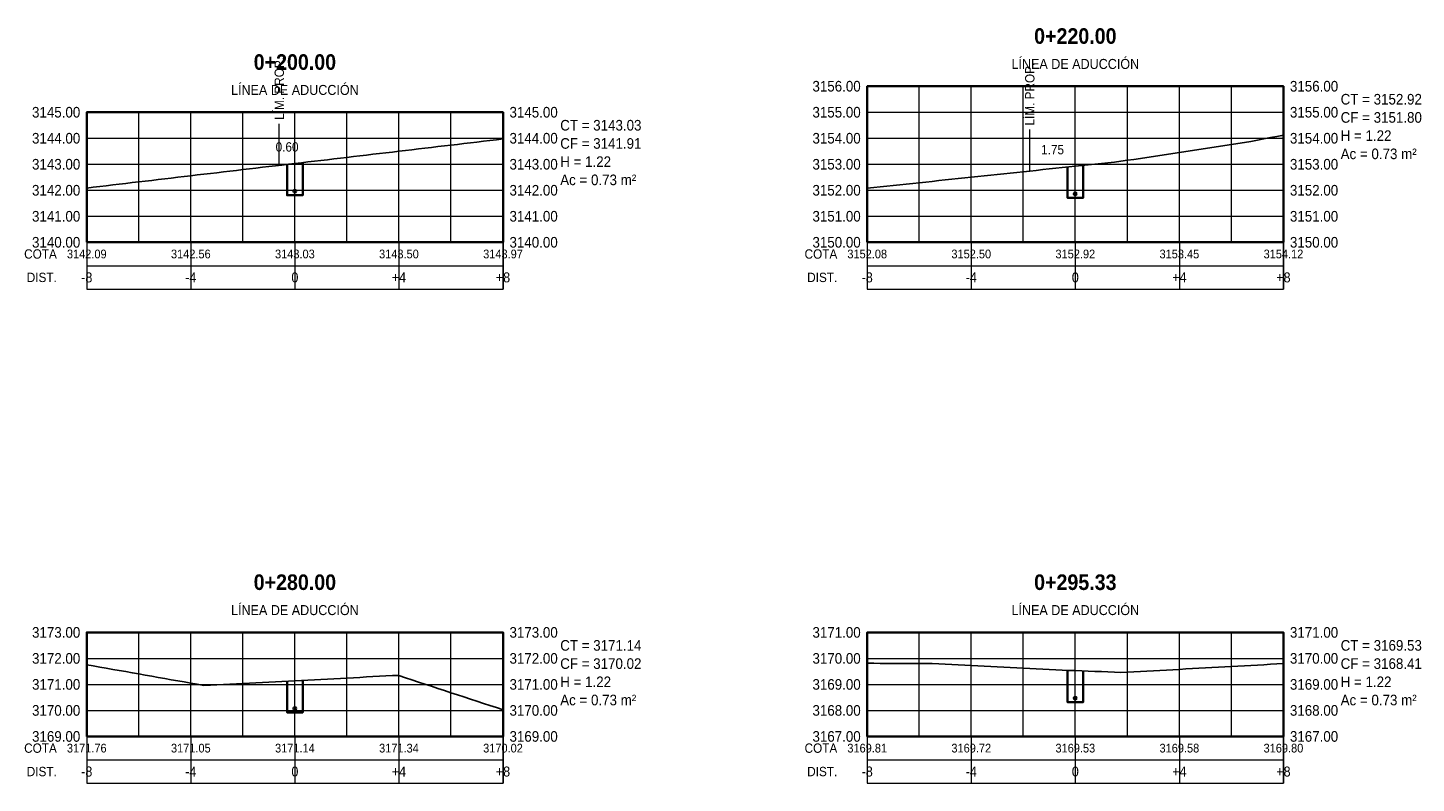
# Model space of a CAD drawing. Header units: metres. Extents: x 295850 to 310263, y 8095845 to 8104014.
# Tile 69 of 77: x 297850 to 297903, y 8103941 to 8103970. Entities that reach past the tile are written whole.
import ezdxf
from ezdxf.enums import TextEntityAlignment as Align

# ---------------------------------------------------------------- set-up
doc = ezdxf.new("R2010")
doc.units = ezdxf.units.M
doc.linetypes.add('CENTER', pattern=[5.08, 3.175, -0.635, 0.635, -0.635])
for name, color, linetype, lineweight in [('AP-EJES', 8, 'CENTER', 13), ('PERF-BANDAS', 7, 'Continuous', 18), ('PERF-MARCO', 7, 'Continuous', 35), ('SEC-GRILLA', 252, 'Continuous', 9), ('SEC-TERRENO', 32, 'Continuous', 25), ('SEC-TUB', 5, 'Continuous', 35), ('SEC-TXT', 7, 'Continuous', 18), ('SEC-ZANJA', 1, 'Continuous', 35)]:
    doc.layers.add(name, color=color, linetype=linetype, lineweight=lineweight)
doc.styles.add('ARIAL', font='arial.ttf')
doc.styles.add('ARIAL-B', font='arialbd.ttf')

# ---------------------------------------------------------------- blocks, each defined once
blk = doc.blocks.new('SECCION_LI_020000')
at = {"layer": 'SEC-TUB'}
h = blk.add_hatch(color=256, dxfattribs=at)
h.dxf.hatch_style = 1
h.paths.add_polyline_path([(297860.055, 8103963.964), (297860.055, 8103963.971), (297860.053, 8103963.978), (297860.051, 8103963.985), (297860.048, 8103963.991), (297860.044, 8103963.997), (297860.039, 8103964.003), (297860.033, 8103964.007), (297860.028, 8103964.011), (297860.021, 8103964.014), (297860.014, 8103964.017), (297860.007, 8103964.018), (297860, 8103964.019), (297859.993, 8103964.018), (297859.986, 8103964.017), (297859.979, 8103964.014), (297859.972, 8103964.011), (297859.967, 8103964.007), (297859.961, 8103964.003), (297859.956, 8103963.997), (297859.952, 8103963.991), (297859.949, 8103963.985), (297859.947, 8103963.978), (297859.945, 8103963.971), (297859.945, 8103963.964), (297859.945, 8103963.956), (297859.947, 8103963.949), (297859.949, 8103963.943), (297859.952, 8103963.936), (297859.956, 8103963.93), (297859.961, 8103963.925), (297859.967, 8103963.92), (297859.972, 8103963.916), (297859.979, 8103963.913), (297859.986, 8103963.911), (297859.993, 8103963.909), (297860, 8103963.909), (297860.007, 8103963.909), (297860.014, 8103963.911), (297860.021, 8103963.913), (297860.028, 8103963.916), (297860.033, 8103963.92), (297860.039, 8103963.925), (297860.044, 8103963.93), (297860.048, 8103963.936), (297860.051, 8103963.943), (297860.053, 8103963.949), (297860.055, 8103963.956)])
at = {"layer": 'AP-EJES'}
for p, q in [((297860, 8103962), (297860, 8103967)), ((297859.4, 8103964.958), (297859.4, 8103966.558))]:
    blk.add_line(p, q, dxfattribs=at)
at = {"layer": 'PERF-BANDAS'}
for p, q in [((297852, 8103962), (297852, 8103960.2)), ((297856, 8103962), (297856, 8103960.2)), ((297860, 8103962), (297860, 8103960.2)), ((297864, 8103962), (297864, 8103960.2)), ((297868, 8103962), (297868, 8103960.2)), ((297852, 8103961.1), (297868, 8103961.1))]:
    blk.add_line(p, q, dxfattribs=at)
blk.add_lwpolyline([(297852, 8103960.2), (297868, 8103960.2), (297868, 8103962), (297852, 8103962)], close=True, dxfattribs=at)
at = {"layer": 'PERF-MARCO'}
blk.add_lwpolyline([(297852, 8103962), (297868, 8103962), (297868, 8103967), (297852, 8103967)], close=True, dxfattribs=at)
at = {"layer": 'SEC-GRILLA'}
for p, q in [((297852, 8103967), (297868, 8103967)), ((297852, 8103962), (297852, 8103967)), ((297854, 8103962), (297854, 8103967)), ((297856, 8103962), (297856, 8103967)), ((297858, 8103962), (297858, 8103967)), ((297860, 8103962), (297860, 8103967)), ((297862, 8103962), (297862, 8103967)), ((297864, 8103962), (297864, 8103967)), ((297866, 8103962), (297866, 8103967)), ((297868, 8103962), (297868, 8103967)), ((297852, 8103966), (297868, 8103966)), ((297852, 8103965), (297868, 8103965)), ((297852, 8103964), (297868, 8103964)), ((297852, 8103963), (297868, 8103963)), ((297852, 8103962), (297868, 8103962))]:
    blk.add_line(p, q, dxfattribs=at)
at = {"layer": 'SEC-TERRENO'}
blk.add_lwpolyline([(297852, 8103964.085), (297852.25, 8103964.115), (297852.5, 8103964.144), (297852.75, 8103964.174), (297853, 8103964.203), (297853.25, 8103964.233), (297853.5, 8103964.262), (297853.75, 8103964.292), (297854, 8103964.321), (297854.25, 8103964.351), (297854.5, 8103964.38), (297854.75, 8103964.41), (297855, 8103964.439), (297855.25, 8103964.469), (297855.5, 8103964.498), (297855.75, 8103964.528), (297856, 8103964.557), (297856.25, 8103964.587), (297856.5, 8103964.616), (297856.75, 8103964.646), (297857, 8103964.675), (297857.25, 8103964.705), (297857.5, 8103964.734), (297857.75, 8103964.764), (297858, 8103964.793), (297858.25, 8103964.823), (297858.5, 8103964.852), (297858.75, 8103964.882), (297859, 8103964.911), (297859.25, 8103964.94), (297859.5, 8103964.97), (297859.75, 8103964.999), (297860, 8103965.029), (297860.25, 8103965.058), (297860.5, 8103965.087), (297860.75, 8103965.117), (297861, 8103965.146), (297861.25, 8103965.176), (297861.5, 8103965.205), (297861.75, 8103965.235), (297862, 8103965.264), (297862.25, 8103965.294), (297862.5, 8103965.323), (297862.75, 8103965.352), (297863, 8103965.382), (297863.25, 8103965.411), (297863.5, 8103965.441), (297863.75, 8103965.47), (297864, 8103965.5), (297864.25, 8103965.529), (297864.5, 8103965.559), (297864.75, 8103965.588), (297865, 8103965.618), (297865.25, 8103965.647), (297865.5, 8103965.677), (297865.75, 8103965.706), (297866, 8103965.736), (297866.25, 8103965.765), (297866.5, 8103965.795), (297866.75, 8103965.824), (297867, 8103965.854), (297867.25, 8103965.883), (297867.5, 8103965.913), (297867.75, 8103965.942), (297868, 8103965.972)], dxfattribs=at)
at = {"layer": 'SEC-TUB'}
blk.add_circle((297860, 8103963.964), 0.055, dxfattribs=at)
at = {"layer": 'SEC-ZANJA'}
blk.add_lwpolyline([(297859.7, 8103964.993), (297859.7, 8103963.809), (297860.3, 8103963.809), (297860.3, 8103965.064)], dxfattribs=at)
at = {"layer": 'SEC-TXT', "width": 0.9}
for s, height, style, p in [('0+200.00', 0.6, 'ARIAL-B', (297860, 8103968.45)), ('LÍNEA DE ADUCCIÓN', 0.384, 'ARIAL', (297860, 8103967.55)), ('0.60', 0.36, 'ARIAL', (297859.7, 8103965.379))]:
    blk.add_text(s, height=height, dxfattribs=dict(at, style=style)).set_placement(p, align=Align.BOTTOM_CENTER)
at = {"layer": 'SEC-TXT', "style": 'ARIAL', "width": 0.9}
blk.add_text('LÍM. PROP.', height=0.36, rotation=90, dxfattribs=at).set_placement((297859.4, 8103966.708), align=Align.MIDDLE_LEFT)
for s, height, p in [('3145.00', 0.408, (297851.75, 8103967)), ('3144.00', 0.408, (297851.75, 8103966)), ('3143.00', 0.408, (297851.75, 8103965)), ('3142.00', 0.408, (297851.75, 8103964)), ('3141.00', 0.408, (297851.75, 8103963)), ('3140.00', 0.408, (297851.75, 8103962)), ('COTA', 0.36, (297850.85, 8103961.55)), ('DIST.', 0.36, (297850.85, 8103960.65))]:
    blk.add_text(s, height=height, dxfattribs=at).set_placement(p, align=Align.MIDDLE_RIGHT)
for s, p in [('3145.00', (297868.25, 8103967)), ('CT = 3143.03', (297870.2, 8103966.5)), ('3144.00', (297868.25, 8103966)), ('CF = 3141.91', (297870.2, 8103965.8)), ('3143.00', (297868.25, 8103965)), ('H = 1.22', (297870.2, 8103965.1)), ('Ac = 0.73 m²', (297870.2, 8103964.4)), ('3142.00', (297868.25, 8103964)), ('3141.00', (297868.25, 8103963)), ('3140.00', (297868.25, 8103962))]:
    blk.add_text(s, height=0.408, dxfattribs=at).set_placement(p, align=Align.MIDDLE_LEFT)
for s, height, p in [('3142.09', 0.336, (297852, 8103961.55)), ('3142.56', 0.336, (297856, 8103961.55)), ('3143.03', 0.336, (297860, 8103961.55)), ('3143.50', 0.336, (297864, 8103961.55)), ('3143.97', 0.336, (297868, 8103961.55)), ('-8', 0.384, (297852, 8103960.65)), ('-4', 0.384, (297856, 8103960.65)), ('0', 0.384, (297860, 8103960.65)), ('+4', 0.384, (297864, 8103960.65)), ('+8', 0.384, (297868, 8103960.65))]:
    blk.add_text(s, height=height, dxfattribs=at).set_placement(p, align=Align.MIDDLE_CENTER)
blk = doc.blocks.new('SECCION_LI_022000')
at = {"layer": 'SEC-TUB'}
h = blk.add_hatch(color=256, dxfattribs=at)
h.dxf.hatch_style = 1
h.paths.add_polyline_path([(297890.055, 8103963.859), (297890.055, 8103963.866), (297890.053, 8103963.873), (297890.051, 8103963.88), (297890.048, 8103963.886), (297890.044, 8103963.892), (297890.039, 8103963.898), (297890.033, 8103963.902), (297890.028, 8103963.906), (297890.021, 8103963.91), (297890.014, 8103963.912), (297890.007, 8103963.913), (297890, 8103963.914), (297889.993, 8103963.913), (297889.986, 8103963.912), (297889.979, 8103963.91), (297889.972, 8103963.906), (297889.967, 8103963.902), (297889.961, 8103963.898), (297889.956, 8103963.892), (297889.952, 8103963.886), (297889.949, 8103963.88), (297889.947, 8103963.873), (297889.945, 8103963.866), (297889.945, 8103963.859), (297889.945, 8103963.852), (297889.947, 8103963.845), (297889.949, 8103963.838), (297889.952, 8103963.831), (297889.956, 8103963.825), (297889.961, 8103963.82), (297889.967, 8103963.815), (297889.972, 8103963.811), (297889.979, 8103963.808), (297889.986, 8103963.806), (297889.993, 8103963.804), (297890, 8103963.804), (297890.007, 8103963.804), (297890.014, 8103963.806), (297890.021, 8103963.808), (297890.028, 8103963.811), (297890.033, 8103963.815), (297890.039, 8103963.82), (297890.044, 8103963.825), (297890.048, 8103963.831), (297890.051, 8103963.838), (297890.053, 8103963.845), (297890.055, 8103963.852)])
at = {"layer": 'AP-EJES'}
for p, q in [((297890, 8103962), (297890, 8103968)), ((297888.25, 8103964.739), (297888.25, 8103966.339))]:
    blk.add_line(p, q, dxfattribs=at)
at = {"layer": 'PERF-BANDAS'}
for p, q in [((297882, 8103962), (297882, 8103960.2)), ((297886, 8103962), (297886, 8103960.2)), ((297890, 8103962), (297890, 8103960.2)), ((297894, 8103962), (297894, 8103960.2)), ((297898, 8103962), (297898, 8103960.2)), ((297882, 8103961.1), (297898, 8103961.1))]:
    blk.add_line(p, q, dxfattribs=at)
blk.add_lwpolyline([(297882, 8103960.2), (297898, 8103960.2), (297898, 8103962), (297882, 8103962)], close=True, dxfattribs=at)
at = {"layer": 'PERF-MARCO'}
blk.add_lwpolyline([(297882, 8103962), (297898, 8103962), (297898, 8103968), (297882, 8103968)], close=True, dxfattribs=at)
at = {"layer": 'SEC-GRILLA'}
for p, q in [((297882, 8103968), (297898, 8103968)), ((297882, 8103962), (297882, 8103968)), ((297884, 8103962), (297884, 8103968)), ((297886, 8103962), (297886, 8103968)), ((297888, 8103962), (297888, 8103968)), ((297890, 8103962), (297890, 8103968)), ((297892, 8103962), (297892, 8103968)), ((297894, 8103962), (297894, 8103968)), ((297896, 8103962), (297896, 8103968)), ((297898, 8103962), (297898, 8103968)), ((297882, 8103967), (297898, 8103967)), ((297882, 8103966), (297898, 8103966)), ((297882, 8103965), (297898, 8103965)), ((297882, 8103964), (297898, 8103964)), ((297882, 8103963), (297898, 8103963)), ((297882, 8103962), (297898, 8103962))]:
    blk.add_line(p, q, dxfattribs=at)
at = {"layer": 'SEC-TERRENO'}
blk.add_lwpolyline([(297882, 8103964.078), (297882.25, 8103964.104), (297882.5, 8103964.131), (297882.75, 8103964.157), (297883, 8103964.183), (297883.25, 8103964.21), (297883.5, 8103964.236), (297883.75, 8103964.263), (297884, 8103964.289), (297884.25, 8103964.316), (297884.5, 8103964.342), (297884.75, 8103964.369), (297885, 8103964.395), (297885.25, 8103964.421), (297885.5, 8103964.448), (297885.75, 8103964.474), (297886, 8103964.501), (297886.25, 8103964.527), (297886.5, 8103964.554), (297886.75, 8103964.58), (297887, 8103964.607), (297887.25, 8103964.633), (297887.5, 8103964.659), (297887.75, 8103964.686), (297888, 8103964.712), (297888.25, 8103964.739), (297888.5, 8103964.765), (297888.75, 8103964.792), (297889, 8103964.818), (297889.25, 8103964.845), (297889.5, 8103964.871), (297889.75, 8103964.897), (297890, 8103964.924), (297890.25, 8103964.95), (297890.5, 8103964.977), (297890.75, 8103965.003), (297891, 8103965.03), (297891.25, 8103965.056), (297891.5, 8103965.083), (297891.75, 8103965.113), (297892, 8103965.151), (297892.25, 8103965.189), (297892.5, 8103965.227), (297892.75, 8103965.265), (297893, 8103965.302), (297893.25, 8103965.34), (297893.5, 8103965.378), (297893.75, 8103965.416), (297894, 8103965.454), (297894.25, 8103965.492), (297894.5, 8103965.53), (297894.75, 8103965.567), (297895, 8103965.605), (297895.25, 8103965.643), (297895.5, 8103965.681), (297895.75, 8103965.719), (297896, 8103965.757), (297896.25, 8103965.795), (297896.5, 8103965.832), (297896.75, 8103965.88), (297897, 8103965.927), (297897.25, 8103965.975), (297897.5, 8103966.023), (297897.75, 8103966.071), (297898, 8103966.119)], dxfattribs=at)
at = {"layer": 'SEC-TUB'}
blk.add_circle((297890, 8103963.859), 0.055, dxfattribs=at)
at = {"layer": 'SEC-ZANJA'}
blk.add_lwpolyline([(297889.7, 8103964.892), (297889.7, 8103963.704), (297890.3, 8103963.704), (297890.3, 8103964.956)], dxfattribs=at)
at = {"layer": 'SEC-TXT', "width": 0.9}
for s, height, style, p in [('0+220.00', 0.6, 'ARIAL-B', (297890, 8103969.45)), ('LÍNEA DE ADUCCIÓN', 0.384, 'ARIAL', (297890, 8103968.55)), ('1.75', 0.36, 'ARIAL', (297889.125, 8103965.274))]:
    blk.add_text(s, height=height, dxfattribs=dict(at, style=style)).set_placement(p, align=Align.BOTTOM_CENTER)
at = {"layer": 'SEC-TXT', "style": 'ARIAL', "width": 0.9}
blk.add_text('LÍM. PROP.', height=0.36, rotation=90, dxfattribs=at).set_placement((297888.25, 8103966.489), align=Align.MIDDLE_LEFT)
for s, height, p in [('3156.00', 0.408, (297881.75, 8103968)), ('3155.00', 0.408, (297881.75, 8103967)), ('3154.00', 0.408, (297881.75, 8103966)), ('3153.00', 0.408, (297881.75, 8103965)), ('3152.00', 0.408, (297881.75, 8103964)), ('3151.00', 0.408, (297881.75, 8103963)), ('3150.00', 0.408, (297881.75, 8103962)), ('COTA', 0.36, (297880.85, 8103961.55)), ('DIST.', 0.36, (297880.85, 8103960.65))]:
    blk.add_text(s, height=height, dxfattribs=at).set_placement(p, align=Align.MIDDLE_RIGHT)
for s, p in [('3156.00', (297898.25, 8103968)), ('CT = 3152.92', (297900.2, 8103967.5)), ('3155.00', (297898.25, 8103967)), ('CF = 3151.80', (297900.2, 8103966.8)), ('3154.00', (297898.25, 8103966)), ('H = 1.22', (297900.2, 8103966.1)), ('Ac = 0.73 m²', (297900.2, 8103965.4)), ('3153.00', (297898.25, 8103965)), ('3152.00', (297898.25, 8103964)), ('3151.00', (297898.25, 8103963)), ('3150.00', (297898.25, 8103962))]:
    blk.add_text(s, height=0.408, dxfattribs=at).set_placement(p, align=Align.MIDDLE_LEFT)
for s, height, p in [('3152.08', 0.336, (297882, 8103961.55)), ('3152.50', 0.336, (297886, 8103961.55)), ('3152.92', 0.336, (297890, 8103961.55)), ('3153.45', 0.336, (297894, 8103961.55)), ('3154.12', 0.336, (297898, 8103961.55)), ('-8', 0.384, (297882, 8103960.65)), ('-4', 0.384, (297886, 8103960.65)), ('0', 0.384, (297890, 8103960.65)), ('+4', 0.384, (297894, 8103960.65)), ('+8', 0.384, (297898, 8103960.65))]:
    blk.add_text(s, height=height, dxfattribs=at).set_placement(p, align=Align.MIDDLE_CENTER)
blk = doc.blocks.new('SECCION_LI_028000')
at = {"layer": 'SEC-TUB'}
h = blk.add_hatch(color=256, dxfattribs=at)
h.dxf.hatch_style = 1
h.paths.add_polyline_path([(297860.055, 8103944.075), (297860.055, 8103944.082), (297860.053, 8103944.089), (297860.051, 8103944.096), (297860.048, 8103944.103), (297860.044, 8103944.109), (297860.039, 8103944.114), (297860.033, 8103944.119), (297860.028, 8103944.123), (297860.021, 8103944.126), (297860.014, 8103944.128), (297860.007, 8103944.13), (297860, 8103944.13), (297859.993, 8103944.13), (297859.986, 8103944.128), (297859.979, 8103944.126), (297859.972, 8103944.123), (297859.967, 8103944.119), (297859.961, 8103944.114), (297859.956, 8103944.109), (297859.952, 8103944.103), (297859.949, 8103944.096), (297859.947, 8103944.089), (297859.945, 8103944.082), (297859.945, 8103944.075), (297859.945, 8103944.068), (297859.947, 8103944.061), (297859.949, 8103944.054), (297859.952, 8103944.048), (297859.956, 8103944.042), (297859.961, 8103944.036), (297859.967, 8103944.031), (297859.972, 8103944.027), (297859.979, 8103944.024), (297859.986, 8103944.022), (297859.993, 8103944.021), (297860, 8103944.02), (297860.007, 8103944.021), (297860.014, 8103944.022), (297860.021, 8103944.024), (297860.028, 8103944.027), (297860.033, 8103944.031), (297860.039, 8103944.036), (297860.044, 8103944.042), (297860.048, 8103944.048), (297860.051, 8103944.054), (297860.053, 8103944.061), (297860.055, 8103944.068)])
at = {"layer": 'AP-EJES'}
blk.add_line((297860, 8103943), (297860, 8103947), dxfattribs=at)
at = {"layer": 'PERF-BANDAS'}
for p, q in [((297852, 8103943), (297852, 8103941.2)), ((297856, 8103943), (297856, 8103941.2)), ((297860, 8103943), (297860, 8103941.2)), ((297864, 8103943), (297864, 8103941.2)), ((297868, 8103943), (297868, 8103941.2)), ((297852, 8103942.1), (297868, 8103942.1))]:
    blk.add_line(p, q, dxfattribs=at)
blk.add_lwpolyline([(297852, 8103941.2), (297868, 8103941.2), (297868, 8103943), (297852, 8103943)], close=True, dxfattribs=at)
at = {"layer": 'PERF-MARCO'}
blk.add_lwpolyline([(297852, 8103943), (297868, 8103943), (297868, 8103947), (297852, 8103947)], close=True, dxfattribs=at)
at = {"layer": 'SEC-GRILLA'}
for p, q in [((297852, 8103947), (297868, 8103947)), ((297852, 8103943), (297852, 8103947)), ((297854, 8103943), (297854, 8103947)), ((297856, 8103943), (297856, 8103947)), ((297858, 8103943), (297858, 8103947)), ((297860, 8103943), (297860, 8103947)), ((297862, 8103943), (297862, 8103947)), ((297864, 8103943), (297864, 8103947)), ((297866, 8103943), (297866, 8103947)), ((297868, 8103943), (297868, 8103947)), ((297852, 8103946), (297868, 8103946)), ((297852, 8103945), (297868, 8103945)), ((297852, 8103944), (297868, 8103944)), ((297852, 8103943), (297868, 8103943))]:
    blk.add_line(p, q, dxfattribs=at)
at = {"layer": 'SEC-TERRENO'}
blk.add_lwpolyline([(297852, 8103945.756), (297852.25, 8103945.712), (297852.5, 8103945.667), (297852.75, 8103945.623), (297853, 8103945.579), (297853.25, 8103945.535), (297853.5, 8103945.491), (297853.75, 8103945.447), (297854, 8103945.402), (297854.25, 8103945.358), (297854.5, 8103945.314), (297854.75, 8103945.27), (297855, 8103945.226), (297855.25, 8103945.181), (297855.5, 8103945.137), (297855.75, 8103945.093), (297856, 8103945.049), (297856.25, 8103945.005), (297856.5, 8103944.961), (297856.75, 8103944.969), (297857, 8103944.982), (297857.25, 8103944.996), (297857.5, 8103945.009), (297857.75, 8103945.022), (297858, 8103945.035), (297858.25, 8103945.048), (297858.5, 8103945.061), (297858.75, 8103945.074), (297859, 8103945.088), (297859.25, 8103945.101), (297859.5, 8103945.114), (297859.75, 8103945.127), (297860, 8103945.14), (297860.25, 8103945.153), (297860.5, 8103945.166), (297860.75, 8103945.18), (297861, 8103945.193), (297861.25, 8103945.206), (297861.5, 8103945.219), (297861.75, 8103945.232), (297862, 8103945.245), (297862.25, 8103945.258), (297862.5, 8103945.271), (297862.75, 8103945.285), (297863, 8103945.298), (297863.25, 8103945.311), (297863.5, 8103945.324), (297863.75, 8103945.337), (297864, 8103945.338), (297864.25, 8103945.256), (297864.5, 8103945.174), (297864.75, 8103945.092), (297865, 8103945.01), (297865.25, 8103944.928), (297865.5, 8103944.845), (297865.75, 8103944.763), (297866, 8103944.681), (297866.25, 8103944.599), (297866.5, 8103944.517), (297866.75, 8103944.435), (297867, 8103944.352), (297867.25, 8103944.27), (297867.5, 8103944.188), (297867.75, 8103944.106), (297868, 8103944.024)], dxfattribs=at)
at = {"layer": 'SEC-TUB'}
blk.add_circle((297860, 8103944.075), 0.055, dxfattribs=at)
at = {"layer": 'SEC-ZANJA'}
blk.add_lwpolyline([(297859.7, 8103945.124), (297859.7, 8103943.92), (297860.3, 8103943.92), (297860.3, 8103945.156)], dxfattribs=at)
at = {"layer": 'SEC-TXT', "width": 0.9}
for s, height, style, p in [('0+280.00', 0.6, 'ARIAL-B', (297860, 8103948.45)), ('LÍNEA DE ADUCCIÓN', 0.384, 'ARIAL', (297860, 8103947.55))]:
    blk.add_text(s, height=height, dxfattribs=dict(at, style=style)).set_placement(p, align=Align.BOTTOM_CENTER)
at = {"layer": 'SEC-TXT', "style": 'ARIAL', "width": 0.9}
for s, height, p in [('3173.00', 0.408, (297851.75, 8103947)), ('3172.00', 0.408, (297851.75, 8103946)), ('3171.00', 0.408, (297851.75, 8103945)), ('3170.00', 0.408, (297851.75, 8103944)), ('3169.00', 0.408, (297851.75, 8103943)), ('COTA', 0.36, (297850.85, 8103942.55)), ('DIST.', 0.36, (297850.85, 8103941.65))]:
    blk.add_text(s, height=height, dxfattribs=at).set_placement(p, align=Align.MIDDLE_RIGHT)
for s, p in [('3173.00', (297868.25, 8103947)), ('CT = 3171.14', (297870.2, 8103946.5)), ('3172.00', (297868.25, 8103946)), ('CF = 3170.02', (297870.2, 8103945.8)), ('3171.00', (297868.25, 8103945)), ('H = 1.22', (297870.2, 8103945.1)), ('Ac = 0.73 m²', (297870.2, 8103944.4)), ('3170.00', (297868.25, 8103944)), ('3169.00', (297868.25, 8103943))]:
    blk.add_text(s, height=0.408, dxfattribs=at).set_placement(p, align=Align.MIDDLE_LEFT)
for s, height, p in [('3171.76', 0.336, (297852, 8103942.55)), ('3171.05', 0.336, (297856, 8103942.55)), ('3171.14', 0.336, (297860, 8103942.55)), ('3171.34', 0.336, (297864, 8103942.55)), ('3170.02', 0.336, (297868, 8103942.55)), ('-8', 0.384, (297852, 8103941.65)), ('-4', 0.384, (297856, 8103941.65)), ('0', 0.384, (297860, 8103941.65)), ('+4', 0.384, (297864, 8103941.65)), ('+8', 0.384, (297868, 8103941.65))]:
    blk.add_text(s, height=height, dxfattribs=at).set_placement(p, align=Align.MIDDLE_CENTER)
blk = doc.blocks.new('SECCION_LI_029533')
at = {"layer": 'SEC-TUB'}
h = blk.add_hatch(color=256, dxfattribs=at)
h.dxf.hatch_style = 1
h.paths.add_polyline_path([(297890.055, 8103944.466), (297890.055, 8103944.473), (297890.053, 8103944.48), (297890.051, 8103944.487), (297890.048, 8103944.493), (297890.044, 8103944.499), (297890.039, 8103944.505), (297890.033, 8103944.51), (297890.028, 8103944.514), (297890.021, 8103944.517), (297890.014, 8103944.519), (297890.007, 8103944.52), (297890, 8103944.521), (297889.993, 8103944.52), (297889.986, 8103944.519), (297889.979, 8103944.517), (297889.972, 8103944.514), (297889.967, 8103944.51), (297889.961, 8103944.505), (297889.956, 8103944.499), (297889.952, 8103944.493), (297889.949, 8103944.487), (297889.947, 8103944.48), (297889.945, 8103944.473), (297889.945, 8103944.466), (297889.945, 8103944.459), (297889.947, 8103944.452), (297889.949, 8103944.445), (297889.952, 8103944.438), (297889.956, 8103944.432), (297889.961, 8103944.427), (297889.967, 8103944.422), (297889.972, 8103944.418), (297889.979, 8103944.415), (297889.986, 8103944.413), (297889.993, 8103944.411), (297890, 8103944.411), (297890.007, 8103944.411), (297890.014, 8103944.413), (297890.021, 8103944.415), (297890.028, 8103944.418), (297890.033, 8103944.422), (297890.039, 8103944.427), (297890.044, 8103944.432), (297890.048, 8103944.438), (297890.051, 8103944.445), (297890.053, 8103944.452), (297890.055, 8103944.459)])
at = {"layer": 'AP-EJES'}
blk.add_line((297890, 8103943), (297890, 8103947), dxfattribs=at)
at = {"layer": 'PERF-BANDAS'}
for p, q in [((297882, 8103943), (297882, 8103941.2)), ((297886, 8103943), (297886, 8103941.2)), ((297890, 8103943), (297890, 8103941.2)), ((297894, 8103943), (297894, 8103941.2)), ((297898, 8103943), (297898, 8103941.2)), ((297882, 8103942.1), (297898, 8103942.1))]:
    blk.add_line(p, q, dxfattribs=at)
blk.add_lwpolyline([(297882, 8103941.2), (297898, 8103941.2), (297898, 8103943), (297882, 8103943)], close=True, dxfattribs=at)
at = {"layer": 'PERF-MARCO'}
blk.add_lwpolyline([(297882, 8103943), (297898, 8103943), (297898, 8103947), (297882, 8103947)], close=True, dxfattribs=at)
at = {"layer": 'SEC-GRILLA'}
for p, q in [((297882, 8103947), (297898, 8103947)), ((297882, 8103943), (297882, 8103947)), ((297884, 8103943), (297884, 8103947)), ((297886, 8103943), (297886, 8103947)), ((297888, 8103943), (297888, 8103947)), ((297890, 8103943), (297890, 8103947)), ((297892, 8103943), (297892, 8103947)), ((297894, 8103943), (297894, 8103947)), ((297896, 8103943), (297896, 8103947)), ((297898, 8103943), (297898, 8103947)), ((297882, 8103946), (297898, 8103946)), ((297882, 8103945), (297898, 8103945)), ((297882, 8103944), (297898, 8103944)), ((297882, 8103943), (297898, 8103943))]:
    blk.add_line(p, q, dxfattribs=at)
at = {"layer": 'SEC-TERRENO'}
blk.add_lwpolyline([(297882, 8103945.812), (297882.25, 8103945.811), (297882.5, 8103945.809), (297882.75, 8103945.808), (297883, 8103945.806), (297883.25, 8103945.805), (297883.5, 8103945.803), (297883.75, 8103945.802), (297884, 8103945.801), (297884.25, 8103945.799), (297884.5, 8103945.798), (297884.75, 8103945.785), (297885, 8103945.772), (297885.25, 8103945.76), (297885.5, 8103945.747), (297885.75, 8103945.734), (297886, 8103945.722), (297886.25, 8103945.709), (297886.5, 8103945.696), (297886.75, 8103945.684), (297887, 8103945.671), (297887.25, 8103945.658), (297887.5, 8103945.646), (297887.75, 8103945.633), (297888, 8103945.62), (297888.25, 8103945.608), (297888.5, 8103945.595), (297888.75, 8103945.582), (297889, 8103945.57), (297889.25, 8103945.56), (297889.5, 8103945.55), (297889.75, 8103945.541), (297890, 8103945.531), (297890.25, 8103945.521), (297890.5, 8103945.512), (297890.75, 8103945.502), (297891, 8103945.492), (297891.25, 8103945.483), (297891.5, 8103945.473), (297891.75, 8103945.463), (297892, 8103945.469), (297892.25, 8103945.483), (297892.5, 8103945.496), (297892.75, 8103945.51), (297893, 8103945.524), (297893.25, 8103945.538), (297893.5, 8103945.551), (297893.75, 8103945.565), (297894, 8103945.579), (297894.25, 8103945.593), (297894.5, 8103945.607), (297894.75, 8103945.62), (297895, 8103945.634), (297895.25, 8103945.648), (297895.5, 8103945.662), (297895.75, 8103945.676), (297896, 8103945.689), (297896.25, 8103945.703), (297896.5, 8103945.717), (297896.75, 8103945.731), (297897, 8103945.744), (297897.25, 8103945.758), (297897.5, 8103945.772), (297897.75, 8103945.786), (297898, 8103945.8)], dxfattribs=at)
at = {"layer": 'SEC-TUB'}
blk.add_circle((297890, 8103944.466), 0.055, dxfattribs=at)
at = {"layer": 'SEC-ZANJA'}
blk.add_lwpolyline([(297889.7, 8103945.543), (297889.7, 8103944.311), (297890.3, 8103944.311), (297890.3, 8103945.519)], dxfattribs=at)
at = {"layer": 'SEC-TXT', "width": 0.9}
for s, height, style, p in [('0+295.33', 0.6, 'ARIAL-B', (297890, 8103948.45)), ('LÍNEA DE ADUCCIÓN', 0.384, 'ARIAL', (297890, 8103947.55))]:
    blk.add_text(s, height=height, dxfattribs=dict(at, style=style)).set_placement(p, align=Align.BOTTOM_CENTER)
at = {"layer": 'SEC-TXT', "style": 'ARIAL', "width": 0.9}
for s, height, p in [('3171.00', 0.408, (297881.75, 8103947)), ('3170.00', 0.408, (297881.75, 8103946)), ('3169.00', 0.408, (297881.75, 8103945)), ('3168.00', 0.408, (297881.75, 8103944)), ('3167.00', 0.408, (297881.75, 8103943)), ('COTA', 0.36, (297880.85, 8103942.55)), ('DIST.', 0.36, (297880.85, 8103941.65))]:
    blk.add_text(s, height=height, dxfattribs=at).set_placement(p, align=Align.MIDDLE_RIGHT)
for s, p in [('3171.00', (297898.25, 8103947)), ('CT = 3169.53', (297900.2, 8103946.5)), ('3170.00', (297898.25, 8103946)), ('CF = 3168.41', (297900.2, 8103945.8)), ('3169.00', (297898.25, 8103945)), ('H = 1.22', (297900.2, 8103945.1)), ('Ac = 0.73 m²', (297900.2, 8103944.4)), ('3168.00', (297898.25, 8103944)), ('3167.00', (297898.25, 8103943))]:
    blk.add_text(s, height=0.408, dxfattribs=at).set_placement(p, align=Align.MIDDLE_LEFT)
for s, height, p in [('3169.81', 0.336, (297882, 8103942.55)), ('3169.72', 0.336, (297886, 8103942.55)), ('3169.53', 0.336, (297890, 8103942.55)), ('3169.58', 0.336, (297894, 8103942.55)), ('3169.80', 0.336, (297898, 8103942.55)), ('-8', 0.384, (297882, 8103941.65)), ('-4', 0.384, (297886, 8103941.65)), ('0', 0.384, (297890, 8103941.65)), ('+4', 0.384, (297894, 8103941.65)), ('+8', 0.384, (297898, 8103941.65))]:
    blk.add_text(s, height=height, dxfattribs=at).set_placement(p, align=Align.MIDDLE_CENTER)

msp = doc.modelspace()

# ---------------------------------------------------------------- block references
at = {"layer": 'SEC-GRILLA'}
for name in ['SECCION_LI_022000', 'SECCION_LI_020000', 'SECCION_LI_028000', 'SECCION_LI_029533']:
    msp.add_blockref(name, (0, 0), dxfattribs=at)

doc.saveas('drawing.dxf')
